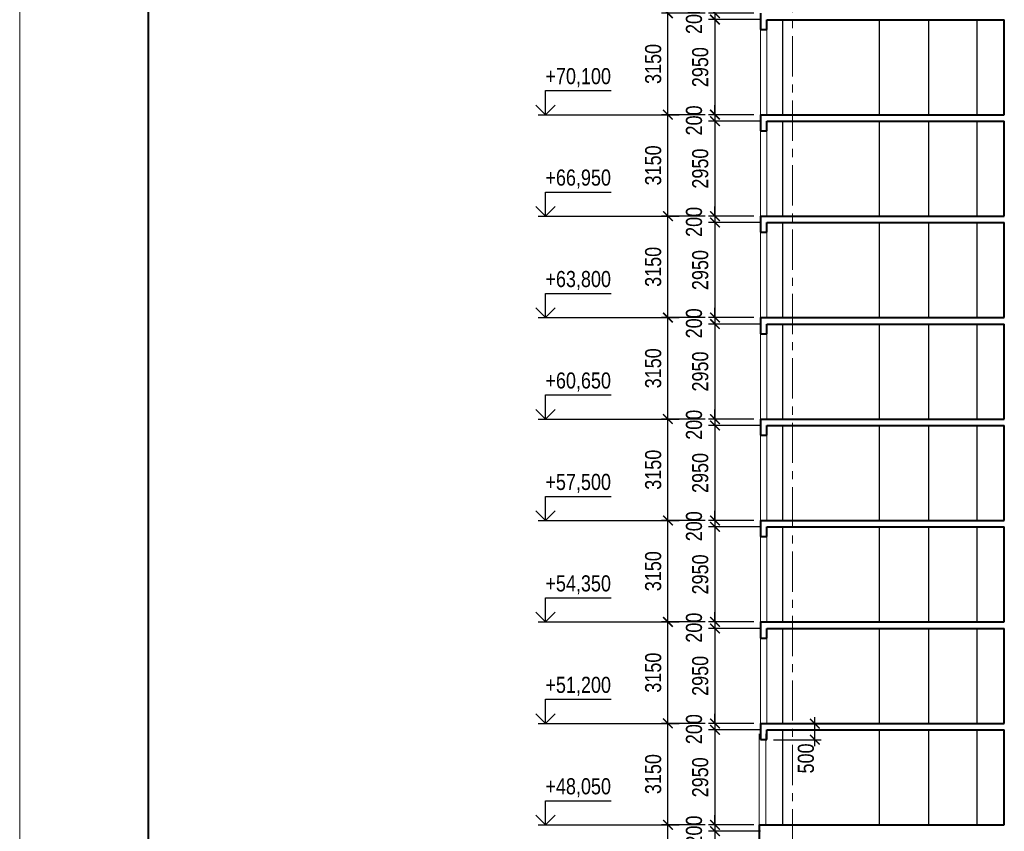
# Model space of a CAD drawing. Header units: millimetres. Extents: x 12039 to 98410, y -32246 to 145954.
# Tile 12 of 17: x 12039 to 42616, y 55204 to 80404. Entities that reach past the tile are written whole.
import ezdxf

# ---------------------------------------------------------------- set-up
doc = ezdxf.new("R2010")
doc.units = ezdxf.units.MM
doc.linetypes.add('CENTER', pattern=[2, 1.25, -0.25, 0.25, -0.25])
for name, color, linetype, lineweight in [('СК-040-С(тены)', 12, 'Continuous', 40), ('СК-050-П(литы перекрытия)', 5, 'Continuous', 40), ('СК-100-О(си)', 7, 'CENTER', 15), ('СК-110-О-РАЗМЕРЫ', 7, 'Continuous', 15), ('СК-200-Р(амка)', 7, 'Continuous', 40), ('СК-210-Р-РАМКА ЛИНИИ ТОНКИЕ', 7, 'Continuous', 15), ('СК-400-Т(екст)', 7, 'Continuous', 20)]:
    doc.layers.add(name, color=color, linetype=linetype, lineweight=lineweight)
doc.layers.add('текст', color=7, linetype='Continuous')
doc.styles.add('RUSS', font='arial.ttf', dxfattribs={"width": 0.8})
doc.styles.get("Standard").update_dxf_attribs({"font": 'arial.ttf'})
doc.dimstyles.new('100-200', dxfattribs={"dimscale": 0, "dimtxt": 500, "dimasz": 300, "dimexe": 200, "dimexo": 200, "dimgap": 200, "dimtad": 1, "dimdec": 0, "dimzin": 0, "dimdsep": 46, "dimtxsty": 'Standard', "dimblk": 'ARCHTICK', "dimcen": 0.096, "dimdle": 200, "dimclrd": 7, "dimclre": 7, "dimclrt": 256, "dimadec": 0, "dimazin": 0, "dimtfac": 1, "dimtdec": 0, "dimtmove": 2, "dimatfit": 3, "dimldrblk": 'OBLIQUE', "dimfxl": 1, "dimtolj": 1, "dimtzin": 0, "dimarcsym": 0})

# ---------------------------------------------------------------- blocks, each defined once
blk = doc.blocks.new('_ArchTick')
at = {"color": 0, "linetype": 'ByBlock', "const_width": 0.15}
blk.add_lwpolyline([(-0.5, -0.5), (0.5, 0.5)], dxfattribs=at)
blk = doc.blocks.new('*D67')
at = {"layer": 'Defpoints', "color": 0, "transparency": 16777216}
for p in [(32169, 80605), (33531, 80605), (33531, 77455)]:
    blk.add_point(p, dxfattribs=at)
at = {"layer": 'СК-110-О-РАЗМЕРЫ', "color": 7, "lineweight": -2, "transparency": 16777216}
for p, q in [((32169, 77255), (32169, 80805)), ((33331, 80605), (31969, 80605)), ((33331, 77455), (31969, 77455))]:
    blk.add_line(p, q, dxfattribs=at)
at = {"layer": 'СК-110-О-РАЗМЕРЫ', "color": 7, "lineweight": -2, "transparency": 16777216, "xscale": 300, "yscale": 300, "zscale": 300}
for p, rotation in [((32169, 80605), 90), ((32169, 77455), 270)]:
    blk.add_blockref('_ArchTick', p, dxfattribs=dict(at, rotation=rotation))
at = {"layer": 'СК-110-О-РАЗМЕРЫ', "transparency": 16777216, "insert": (31713, 79030), "char_height": 500, "attachment_point": 5, "rotation": 90, "style": 'RUSS'}
blk.add_mtext('\\A1;3150', dxfattribs=at)
blk = doc.blocks.new('_Oblique')
at = {"color": 0, "linetype": 'ByBlock', "lineweight": -2}
blk.add_line((-0.5, -0.5), (0.5, 0.5), dxfattribs=at)
blk = doc.blocks.new('*D68')
at = {"layer": 'Defpoints', "color": 0, "transparency": 16777216}
for p in [(35041, 80605), (33631, 80405), (35245, 80405)]:
    blk.add_point(p, dxfattribs=at)
at = {"layer": 'СК-110-О-РАЗМЕРЫ', "color": 7, "lineweight": -2, "transparency": 16777216}
for p, q in [((33631, 80605), (33631, 80905)), ((34841, 80605), (33431, 80605)), ((33631, 80605), (33631, 80405)), ((35045, 80405), (33431, 80405)), ((33631, 80405), (33631, 80105))]:
    blk.add_line(p, q, dxfattribs=at)
at = {"layer": 'СК-110-О-РАЗМЕРЫ', "color": 7, "lineweight": -2, "transparency": 16777216, "xscale": 300, "yscale": 300, "zscale": 300}
for p, rotation in [((33631, 80605), 270), ((33631, 80405), 90)]:
    blk.add_blockref('_ArchTick', p, dxfattribs=dict(at, rotation=rotation))
at = {"layer": 'СК-110-О-РАЗМЕРЫ', "transparency": 16777216, "insert": (32981, 80426), "char_height": 500, "attachment_point": 5, "rotation": 90, "style": 'RUSS'}
blk.add_mtext('\\A1;200', dxfattribs=at)
blk = doc.blocks.new('*D69')
at = {"layer": 'Defpoints', "color": 0, "transparency": 16777216}
for p in [(34817, 80405), (33631, 77455), (34539, 77455)]:
    blk.add_point(p, dxfattribs=at)
at = {"layer": 'СК-110-О-РАЗМЕРЫ', "color": 7, "lineweight": -2, "transparency": 16777216}
for p, q in [((33631, 80605), (33631, 77255)), ((34617, 80405), (33431, 80405)), ((34339, 77455), (33431, 77455))]:
    blk.add_line(p, q, dxfattribs=at)
at = {"layer": 'СК-110-О-РАЗМЕРЫ', "color": 7, "lineweight": -2, "transparency": 16777216, "xscale": 300, "yscale": 300, "zscale": 300}
for p, rotation in [((33631, 80405), 90), ((33631, 77455), 270)]:
    blk.add_blockref('_ArchTick', p, dxfattribs=dict(at, rotation=rotation))
at = {"layer": 'СК-110-О-РАЗМЕРЫ', "transparency": 16777216, "insert": (33175, 78930), "char_height": 500, "attachment_point": 5, "rotation": 90, "style": 'RUSS'}
blk.add_mtext('\\A1;2950', dxfattribs=at)
blk = doc.blocks.new('*D70')
at = {"layer": 'Defpoints', "color": 0, "transparency": 16777216}
for p in [(32169, 77455), (33531, 77455), (33531, 74305)]:
    blk.add_point(p, dxfattribs=at)
at = {"layer": 'СК-110-О-РАЗМЕРЫ', "color": 7, "lineweight": -2, "transparency": 16777216}
for p, q in [((33331, 77455), (31969, 77455)), ((32169, 74105), (32169, 77655)), ((33331, 74305), (31969, 74305))]:
    blk.add_line(p, q, dxfattribs=at)
at = {"layer": 'СК-110-О-РАЗМЕРЫ', "color": 7, "lineweight": -2, "transparency": 16777216, "xscale": 300, "yscale": 300, "zscale": 300}
for p, rotation in [((32169, 77455), 90), ((32169, 74305), 270)]:
    blk.add_blockref('_ArchTick', p, dxfattribs=dict(at, rotation=rotation))
at = {"layer": 'СК-110-О-РАЗМЕРЫ', "transparency": 16777216, "insert": (31713, 75880), "char_height": 500, "attachment_point": 5, "rotation": 90, "style": 'RUSS'}
blk.add_mtext('\\A1;3150', dxfattribs=at)
blk = doc.blocks.new('*D71')
at = {"layer": 'Defpoints', "color": 0, "transparency": 16777216}
for p in [(35041, 77455), (33631, 77255), (35245, 77255)]:
    blk.add_point(p, dxfattribs=at)
at = {"layer": 'СК-110-О-РАЗМЕРЫ', "color": 7, "lineweight": -2, "transparency": 16777216}
for p, q in [((33631, 77455), (33631, 77755)), ((34841, 77455), (33431, 77455)), ((33631, 77455), (33631, 77255)), ((35045, 77255), (33431, 77255)), ((33631, 77255), (33631, 76955))]:
    blk.add_line(p, q, dxfattribs=at)
at = {"layer": 'СК-110-О-РАЗМЕРЫ', "color": 7, "lineweight": -2, "transparency": 16777216, "xscale": 300, "yscale": 300, "zscale": 300}
for p, rotation in [((33631, 77455), 270), ((33631, 77255), 90)]:
    blk.add_blockref('_ArchTick', p, dxfattribs=dict(at, rotation=rotation))
at = {"layer": 'СК-110-О-РАЗМЕРЫ', "transparency": 16777216, "insert": (32981, 77276), "char_height": 500, "attachment_point": 5, "rotation": 90, "style": 'RUSS'}
blk.add_mtext('\\A1;200', dxfattribs=at)
blk = doc.blocks.new('*D72')
at = {"layer": 'Defpoints', "color": 0, "transparency": 16777216}
for p in [(34817, 77255), (33631, 74305), (34539, 74305)]:
    blk.add_point(p, dxfattribs=at)
at = {"layer": 'СК-110-О-РАЗМЕРЫ', "color": 7, "lineweight": -2, "transparency": 16777216}
for p, q in [((33631, 77455), (33631, 74105)), ((34617, 77255), (33431, 77255)), ((34339, 74305), (33431, 74305))]:
    blk.add_line(p, q, dxfattribs=at)
at = {"layer": 'СК-110-О-РАЗМЕРЫ', "color": 7, "lineweight": -2, "transparency": 16777216, "xscale": 300, "yscale": 300, "zscale": 300}
for p, rotation in [((33631, 77255), 90), ((33631, 74305), 270)]:
    blk.add_blockref('_ArchTick', p, dxfattribs=dict(at, rotation=rotation))
at = {"layer": 'СК-110-О-РАЗМЕРЫ', "transparency": 16777216, "insert": (33175, 75780), "char_height": 500, "attachment_point": 5, "rotation": 90, "style": 'RUSS'}
blk.add_mtext('\\A1;2950', dxfattribs=at)
blk = doc.blocks.new('*D73')
at = {"layer": 'Defpoints', "color": 0, "transparency": 16777216}
for p in [(32169, 74305), (33531, 74305), (33531, 71155)]:
    blk.add_point(p, dxfattribs=at)
at = {"layer": 'СК-110-О-РАЗМЕРЫ', "color": 7, "lineweight": -2, "transparency": 16777216}
for p, q in [((33331, 74305), (31969, 74305)), ((32169, 70955), (32169, 74505)), ((33331, 71155), (31969, 71155))]:
    blk.add_line(p, q, dxfattribs=at)
at = {"layer": 'СК-110-О-РАЗМЕРЫ', "color": 7, "lineweight": -2, "transparency": 16777216, "xscale": 300, "yscale": 300, "zscale": 300}
for p, rotation in [((32169, 74305), 90), ((32169, 71155), 270)]:
    blk.add_blockref('_ArchTick', p, dxfattribs=dict(at, rotation=rotation))
at = {"layer": 'СК-110-О-РАЗМЕРЫ', "transparency": 16777216, "insert": (31713, 72730), "char_height": 500, "attachment_point": 5, "rotation": 90, "style": 'RUSS'}
blk.add_mtext('\\A1;3150', dxfattribs=at)
blk = doc.blocks.new('*D74')
at = {"layer": 'Defpoints', "color": 0, "transparency": 16777216}
for p in [(35041, 74305), (33631, 74105), (35245, 74105)]:
    blk.add_point(p, dxfattribs=at)
at = {"layer": 'СК-110-О-РАЗМЕРЫ', "color": 7, "lineweight": -2, "transparency": 16777216}
for p, q in [((34841, 74305), (33431, 74305)), ((33631, 74305), (33631, 74605)), ((33631, 74305), (33631, 74105)), ((35045, 74105), (33431, 74105)), ((33631, 74105), (33631, 73805))]:
    blk.add_line(p, q, dxfattribs=at)
at = {"layer": 'СК-110-О-РАЗМЕРЫ', "color": 7, "lineweight": -2, "transparency": 16777216, "xscale": 300, "yscale": 300, "zscale": 300}
for p, rotation in [((33631, 74305), 270), ((33631, 74105), 90)]:
    blk.add_blockref('_ArchTick', p, dxfattribs=dict(at, rotation=rotation))
at = {"layer": 'СК-110-О-РАЗМЕРЫ', "transparency": 16777216, "insert": (32981, 74126), "char_height": 500, "attachment_point": 5, "rotation": 90, "style": 'RUSS'}
blk.add_mtext('\\A1;200', dxfattribs=at)
blk = doc.blocks.new('*D75')
at = {"layer": 'Defpoints', "color": 0, "transparency": 16777216}
for p in [(34817, 74105), (33631, 71155), (34539, 71155)]:
    blk.add_point(p, dxfattribs=at)
at = {"layer": 'СК-110-О-РАЗМЕРЫ', "color": 7, "lineweight": -2, "transparency": 16777216}
for p, q in [((33631, 74305), (33631, 70955)), ((34617, 74105), (33431, 74105)), ((34339, 71155), (33431, 71155))]:
    blk.add_line(p, q, dxfattribs=at)
at = {"layer": 'СК-110-О-РАЗМЕРЫ', "color": 7, "lineweight": -2, "transparency": 16777216, "xscale": 300, "yscale": 300, "zscale": 300}
for p, rotation in [((33631, 74105), 90), ((33631, 71155), 270)]:
    blk.add_blockref('_ArchTick', p, dxfattribs=dict(at, rotation=rotation))
at = {"layer": 'СК-110-О-РАЗМЕРЫ', "transparency": 16777216, "insert": (33175, 72630), "char_height": 500, "attachment_point": 5, "rotation": 90, "style": 'RUSS'}
blk.add_mtext('\\A1;2950', dxfattribs=at)
blk = doc.blocks.new('*D76')
at = {"layer": 'Defpoints', "color": 0, "transparency": 16777216}
for p in [(32169, 71155), (33531, 71155), (33531, 68005)]:
    blk.add_point(p, dxfattribs=at)
at = {"layer": 'СК-110-О-РАЗМЕРЫ', "color": 7, "lineweight": -2, "transparency": 16777216}
for p, q in [((32169, 67805), (32169, 71355)), ((33331, 71155), (31969, 71155)), ((33331, 68005), (31969, 68005))]:
    blk.add_line(p, q, dxfattribs=at)
at = {"layer": 'СК-110-О-РАЗМЕРЫ', "color": 7, "lineweight": -2, "transparency": 16777216, "xscale": 300, "yscale": 300, "zscale": 300}
for p, rotation in [((32169, 71155), 90), ((32169, 68005), 270)]:
    blk.add_blockref('_ArchTick', p, dxfattribs=dict(at, rotation=rotation))
at = {"layer": 'СК-110-О-РАЗМЕРЫ', "transparency": 16777216, "insert": (31713, 69580), "char_height": 500, "attachment_point": 5, "rotation": 90, "style": 'RUSS'}
blk.add_mtext('\\A1;3150', dxfattribs=at)
blk = doc.blocks.new('*D77')
at = {"layer": 'Defpoints', "color": 0, "transparency": 16777216}
for p in [(33631, 70955), (35041, 71155), (35245, 70955)]:
    blk.add_point(p, dxfattribs=at)
at = {"layer": 'СК-110-О-РАЗМЕРЫ', "color": 7, "lineweight": -2, "transparency": 16777216}
for p, q in [((33631, 71155), (33631, 71455)), ((34841, 71155), (33431, 71155)), ((35045, 70955), (33431, 70955)), ((33631, 71155), (33631, 70955)), ((33631, 70955), (33631, 70655))]:
    blk.add_line(p, q, dxfattribs=at)
at = {"layer": 'СК-110-О-РАЗМЕРЫ', "color": 7, "lineweight": -2, "transparency": 16777216, "xscale": 300, "yscale": 300, "zscale": 300}
for p, rotation in [((33631, 71155), 270), ((33631, 70955), 90)]:
    blk.add_blockref('_ArchTick', p, dxfattribs=dict(at, rotation=rotation))
at = {"layer": 'СК-110-О-РАЗМЕРЫ', "transparency": 16777216, "insert": (32981, 70976), "char_height": 500, "attachment_point": 5, "rotation": 90, "style": 'RUSS'}
blk.add_mtext('\\A1;200', dxfattribs=at)
blk = doc.blocks.new('*D78')
at = {"layer": 'Defpoints', "color": 0, "transparency": 16777216}
for p in [(34817, 70955), (33631, 68005), (34539, 68005)]:
    blk.add_point(p, dxfattribs=at)
at = {"layer": 'СК-110-О-РАЗМЕРЫ', "color": 7, "lineweight": -2, "transparency": 16777216}
for p, q in [((34617, 70955), (33431, 70955)), ((33631, 71155), (33631, 67805)), ((34339, 68005), (33431, 68005))]:
    blk.add_line(p, q, dxfattribs=at)
at = {"layer": 'СК-110-О-РАЗМЕРЫ', "color": 7, "lineweight": -2, "transparency": 16777216, "xscale": 300, "yscale": 300, "zscale": 300}
for p, rotation in [((33631, 70955), 90), ((33631, 68005), 270)]:
    blk.add_blockref('_ArchTick', p, dxfattribs=dict(at, rotation=rotation))
at = {"layer": 'СК-110-О-РАЗМЕРЫ', "transparency": 16777216, "insert": (33175, 69480), "char_height": 500, "attachment_point": 5, "rotation": 90, "style": 'RUSS'}
blk.add_mtext('\\A1;2950', dxfattribs=at)
blk = doc.blocks.new('*D79')
at = {"layer": 'Defpoints', "color": 0, "transparency": 16777216}
for p in [(32169, 68005), (33531, 68005), (33531, 64855)]:
    blk.add_point(p, dxfattribs=at)
at = {"layer": 'СК-110-О-РАЗМЕРЫ', "color": 7, "lineweight": -2, "transparency": 16777216}
for p, q in [((32169, 64655), (32169, 68205)), ((33331, 68005), (31969, 68005)), ((33331, 64855), (31969, 64855))]:
    blk.add_line(p, q, dxfattribs=at)
at = {"layer": 'СК-110-О-РАЗМЕРЫ', "color": 7, "lineweight": -2, "transparency": 16777216, "xscale": 300, "yscale": 300, "zscale": 300}
for p, rotation in [((32169, 68005), 90), ((32169, 64855), 270)]:
    blk.add_blockref('_ArchTick', p, dxfattribs=dict(at, rotation=rotation))
at = {"layer": 'СК-110-О-РАЗМЕРЫ', "transparency": 16777216, "insert": (31713, 66430), "char_height": 500, "attachment_point": 5, "rotation": 90, "style": 'RUSS'}
blk.add_mtext('\\A1;3150', dxfattribs=at)
blk = doc.blocks.new('*D80')
at = {"layer": 'Defpoints', "color": 0, "transparency": 16777216}
for p in [(35041, 68005), (33631, 67805), (35245, 67805)]:
    blk.add_point(p, dxfattribs=at)
at = {"layer": 'СК-110-О-РАЗМЕРЫ', "color": 7, "lineweight": -2, "transparency": 16777216}
for p, q in [((33631, 68005), (33631, 68305)), ((34841, 68005), (33431, 68005)), ((33631, 68005), (33631, 67805)), ((35045, 67805), (33431, 67805)), ((33631, 67805), (33631, 67505))]:
    blk.add_line(p, q, dxfattribs=at)
at = {"layer": 'СК-110-О-РАЗМЕРЫ', "color": 7, "lineweight": -2, "transparency": 16777216, "xscale": 300, "yscale": 300, "zscale": 300}
for p, rotation in [((33631, 68005), 270), ((33631, 67805), 90)]:
    blk.add_blockref('_ArchTick', p, dxfattribs=dict(at, rotation=rotation))
at = {"layer": 'СК-110-О-РАЗМЕРЫ', "transparency": 16777216, "insert": (32981, 67826), "char_height": 500, "attachment_point": 5, "rotation": 90, "style": 'RUSS'}
blk.add_mtext('\\A1;200', dxfattribs=at)
blk = doc.blocks.new('*D81')
at = {"layer": 'Defpoints', "color": 0, "transparency": 16777216}
for p in [(34817, 67805), (33631, 64855), (34539, 64855)]:
    blk.add_point(p, dxfattribs=at)
at = {"layer": 'СК-110-О-РАЗМЕРЫ', "color": 7, "lineweight": -2, "transparency": 16777216}
for p, q in [((33631, 68005), (33631, 64655)), ((34617, 67805), (33431, 67805)), ((34339, 64855), (33431, 64855))]:
    blk.add_line(p, q, dxfattribs=at)
at = {"layer": 'СК-110-О-РАЗМЕРЫ', "color": 7, "lineweight": -2, "transparency": 16777216, "xscale": 300, "yscale": 300, "zscale": 300}
for p, rotation in [((33631, 67805), 90), ((33631, 64855), 270)]:
    blk.add_blockref('_ArchTick', p, dxfattribs=dict(at, rotation=rotation))
at = {"layer": 'СК-110-О-РАЗМЕРЫ', "transparency": 16777216, "insert": (33175, 66330), "char_height": 500, "attachment_point": 5, "rotation": 90, "style": 'RUSS'}
blk.add_mtext('\\A1;2950', dxfattribs=at)
blk = doc.blocks.new('*D82')
at = {"layer": 'Defpoints', "color": 0, "transparency": 16777216}
for p in [(32169, 64855), (33531, 64855), (33531, 61705)]:
    blk.add_point(p, dxfattribs=at)
at = {"layer": 'СК-110-О-РАЗМЕРЫ', "color": 7, "lineweight": -2, "transparency": 16777216}
for p, q in [((33331, 64855), (31969, 64855)), ((32169, 61505), (32169, 65055)), ((33331, 61705), (31969, 61705))]:
    blk.add_line(p, q, dxfattribs=at)
at = {"layer": 'СК-110-О-РАЗМЕРЫ', "color": 7, "lineweight": -2, "transparency": 16777216, "xscale": 300, "yscale": 300, "zscale": 300}
for p, rotation in [((32169, 64855), 90), ((32169, 61705), 270)]:
    blk.add_blockref('_ArchTick', p, dxfattribs=dict(at, rotation=rotation))
at = {"layer": 'СК-110-О-РАЗМЕРЫ', "transparency": 16777216, "insert": (31713, 63280), "char_height": 500, "attachment_point": 5, "rotation": 90, "style": 'RUSS'}
blk.add_mtext('\\A1;3150', dxfattribs=at)
blk = doc.blocks.new('*D83')
at = {"layer": 'Defpoints', "color": 0, "transparency": 16777216}
for p in [(35041, 64855), (33631, 64655), (35245, 64655)]:
    blk.add_point(p, dxfattribs=at)
at = {"layer": 'СК-110-О-РАЗМЕРЫ', "color": 7, "lineweight": -2, "transparency": 16777216}
for p, q in [((33631, 64855), (33631, 65155)), ((34841, 64855), (33431, 64855)), ((33631, 64855), (33631, 64655)), ((35045, 64655), (33431, 64655)), ((33631, 64655), (33631, 64355))]:
    blk.add_line(p, q, dxfattribs=at)
at = {"layer": 'СК-110-О-РАЗМЕРЫ', "color": 7, "lineweight": -2, "transparency": 16777216, "xscale": 300, "yscale": 300, "zscale": 300}
for p, rotation in [((33631, 64855), 270), ((33631, 64655), 90)]:
    blk.add_blockref('_ArchTick', p, dxfattribs=dict(at, rotation=rotation))
at = {"layer": 'СК-110-О-РАЗМЕРЫ', "transparency": 16777216, "insert": (32981, 64676), "char_height": 500, "attachment_point": 5, "rotation": 90, "style": 'RUSS'}
blk.add_mtext('\\A1;200', dxfattribs=at)
blk = doc.blocks.new('*D84')
at = {"layer": 'Defpoints', "color": 0, "transparency": 16777216}
for p in [(34817, 64655), (33631, 61705), (34539, 61705)]:
    blk.add_point(p, dxfattribs=at)
at = {"layer": 'СК-110-О-РАЗМЕРЫ', "color": 7, "lineweight": -2, "transparency": 16777216}
for p, q in [((33631, 64855), (33631, 61505)), ((34617, 64655), (33431, 64655)), ((34339, 61705), (33431, 61705))]:
    blk.add_line(p, q, dxfattribs=at)
at = {"layer": 'СК-110-О-РАЗМЕРЫ', "color": 7, "lineweight": -2, "transparency": 16777216, "xscale": 300, "yscale": 300, "zscale": 300}
for p, rotation in [((33631, 64655), 90), ((33631, 61705), 270)]:
    blk.add_blockref('_ArchTick', p, dxfattribs=dict(at, rotation=rotation))
at = {"layer": 'СК-110-О-РАЗМЕРЫ', "transparency": 16777216, "insert": (33175, 63180), "char_height": 500, "attachment_point": 5, "rotation": 90, "style": 'RUSS'}
blk.add_mtext('\\A1;2950', dxfattribs=at)
blk = doc.blocks.new('*D85')
at = {"layer": 'Defpoints', "color": 0, "transparency": 16777216}
for p in [(32169, 61705), (33531, 61705), (33531, 58555)]:
    blk.add_point(p, dxfattribs=at)
at = {"layer": 'СК-110-О-РАЗМЕРЫ', "color": 7, "lineweight": -2, "transparency": 16777216}
for p, q in [((32169, 58355), (32169, 61905)), ((33331, 61705), (31969, 61705)), ((33331, 58555), (31969, 58555))]:
    blk.add_line(p, q, dxfattribs=at)
at = {"layer": 'СК-110-О-РАЗМЕРЫ', "color": 7, "lineweight": -2, "transparency": 16777216, "xscale": 300, "yscale": 300, "zscale": 300}
for p, rotation in [((32169, 61705), 90), ((32169, 58555), 270)]:
    blk.add_blockref('_ArchTick', p, dxfattribs=dict(at, rotation=rotation))
at = {"layer": 'СК-110-О-РАЗМЕРЫ', "transparency": 16777216, "insert": (31713, 60130), "char_height": 500, "attachment_point": 5, "rotation": 90, "style": 'RUSS'}
blk.add_mtext('\\A1;3150', dxfattribs=at)
blk = doc.blocks.new('*D86')
at = {"layer": 'Defpoints', "color": 0, "transparency": 16777216}
for p in [(33631, 61505), (35041, 61705), (35245, 61505)]:
    blk.add_point(p, dxfattribs=at)
at = {"layer": 'СК-110-О-РАЗМЕРЫ', "color": 7, "lineweight": -2, "transparency": 16777216}
for p, q in [((33631, 61705), (33631, 62005)), ((34841, 61705), (33431, 61705)), ((35045, 61505), (33431, 61505)), ((33631, 61705), (33631, 61505)), ((33631, 61505), (33631, 61205))]:
    blk.add_line(p, q, dxfattribs=at)
at = {"layer": 'СК-110-О-РАЗМЕРЫ', "color": 7, "lineweight": -2, "transparency": 16777216, "xscale": 300, "yscale": 300, "zscale": 300}
for p, rotation in [((33631, 61705), 270), ((33631, 61505), 90)]:
    blk.add_blockref('_ArchTick', p, dxfattribs=dict(at, rotation=rotation))
at = {"layer": 'СК-110-О-РАЗМЕРЫ', "transparency": 16777216, "insert": (32981, 61526), "char_height": 500, "attachment_point": 5, "rotation": 90, "style": 'RUSS'}
blk.add_mtext('\\A1;200', dxfattribs=at)
blk = doc.blocks.new('*D87')
at = {"layer": 'Defpoints', "color": 0, "transparency": 16777216}
for p in [(34817, 61505), (33631, 58555), (34539, 58555)]:
    blk.add_point(p, dxfattribs=at)
at = {"layer": 'СК-110-О-РАЗМЕРЫ', "color": 7, "lineweight": -2, "transparency": 16777216}
for p, q in [((34617, 61505), (33431, 61505)), ((33631, 61705), (33631, 58355)), ((34339, 58555), (33431, 58555))]:
    blk.add_line(p, q, dxfattribs=at)
at = {"layer": 'СК-110-О-РАЗМЕРЫ', "color": 7, "lineweight": -2, "transparency": 16777216, "xscale": 300, "yscale": 300, "zscale": 300}
for p, rotation in [((33631, 61505), 90), ((33631, 58555), 270)]:
    blk.add_blockref('_ArchTick', p, dxfattribs=dict(at, rotation=rotation))
at = {"layer": 'СК-110-О-РАЗМЕРЫ', "transparency": 16777216, "insert": (33175, 60030), "char_height": 500, "attachment_point": 5, "rotation": 90, "style": 'RUSS'}
blk.add_mtext('\\A1;2950', dxfattribs=at)
blk = doc.blocks.new('*D88')
at = {"layer": 'Defpoints', "color": 0, "transparency": 16777216}
for p in [(32169, 58555), (33531, 58555), (33531, 55405)]:
    blk.add_point(p, dxfattribs=at)
at = {"layer": 'СК-110-О-РАЗМЕРЫ', "color": 7, "lineweight": -2, "transparency": 16777216}
for p, q in [((32169, 55205), (32169, 58755)), ((33331, 58555), (31969, 58555)), ((33331, 55405), (31969, 55405))]:
    blk.add_line(p, q, dxfattribs=at)
at = {"layer": 'СК-110-О-РАЗМЕРЫ', "color": 7, "lineweight": -2, "transparency": 16777216, "xscale": 300, "yscale": 300, "zscale": 300}
for p, rotation in [((32169, 58555), 90), ((32169, 55405), 270)]:
    blk.add_blockref('_ArchTick', p, dxfattribs=dict(at, rotation=rotation))
at = {"layer": 'СК-110-О-РАЗМЕРЫ', "transparency": 16777216, "insert": (31713, 56980), "char_height": 500, "attachment_point": 5, "rotation": 90, "style": 'RUSS'}
blk.add_mtext('\\A1;3150', dxfattribs=at)
blk = doc.blocks.new('*D89')
at = {"layer": 'Defpoints', "color": 0, "transparency": 16777216}
for p in [(35041, 58555), (33631, 58355), (35245, 58355)]:
    blk.add_point(p, dxfattribs=at)
at = {"layer": 'СК-110-О-РАЗМЕРЫ', "color": 7, "lineweight": -2, "transparency": 16777216}
for p, q in [((33631, 58555), (33631, 58855)), ((34841, 58555), (33431, 58555)), ((33631, 58555), (33631, 58355)), ((35045, 58355), (33431, 58355)), ((33631, 58355), (33631, 58055))]:
    blk.add_line(p, q, dxfattribs=at)
at = {"layer": 'СК-110-О-РАЗМЕРЫ', "color": 7, "lineweight": -2, "transparency": 16777216, "xscale": 300, "yscale": 300, "zscale": 300}
for p, rotation in [((33631, 58555), 270), ((33631, 58355), 90)]:
    blk.add_blockref('_ArchTick', p, dxfattribs=dict(at, rotation=rotation))
at = {"layer": 'СК-110-О-РАЗМЕРЫ', "transparency": 16777216, "insert": (32981, 58376), "char_height": 500, "attachment_point": 5, "rotation": 90, "style": 'RUSS'}
blk.add_mtext('\\A1;200', dxfattribs=at)
blk = doc.blocks.new('*D90')
at = {"layer": 'Defpoints', "color": 0, "transparency": 16777216}
for p in [(34817, 58355), (33631, 55405), (34539, 55405)]:
    blk.add_point(p, dxfattribs=at)
at = {"layer": 'СК-110-О-РАЗМЕРЫ', "color": 7, "lineweight": -2, "transparency": 16777216}
for p, q in [((33631, 58555), (33631, 55205)), ((34617, 58355), (33431, 58355)), ((34339, 55405), (33431, 55405))]:
    blk.add_line(p, q, dxfattribs=at)
at = {"layer": 'СК-110-О-РАЗМЕРЫ', "color": 7, "lineweight": -2, "transparency": 16777216, "xscale": 300, "yscale": 300, "zscale": 300}
for p, rotation in [((33631, 58355), 90), ((33631, 55405), 270)]:
    blk.add_blockref('_ArchTick', p, dxfattribs=dict(at, rotation=rotation))
at = {"layer": 'СК-110-О-РАЗМЕРЫ', "transparency": 16777216, "insert": (33175, 56880), "char_height": 500, "attachment_point": 5, "rotation": 90, "style": 'RUSS'}
blk.add_mtext('\\A1;2950', dxfattribs=at)
blk = doc.blocks.new('*D91')
at = {"layer": 'Defpoints', "color": 0, "transparency": 16777216}
for p in [(32169, 55405), (33531, 55405), (33531, 52255)]:
    blk.add_point(p, dxfattribs=at)
at = {"layer": 'СК-110-О-РАЗМЕРЫ', "color": 7, "lineweight": -2, "transparency": 16777216}
for p, q in [((33331, 55405), (31969, 55405)), ((32169, 52055), (32169, 55605)), ((33331, 52255), (31969, 52255))]:
    blk.add_line(p, q, dxfattribs=at)
at = {"layer": 'СК-110-О-РАЗМЕРЫ', "color": 7, "lineweight": -2, "transparency": 16777216, "xscale": 300, "yscale": 300, "zscale": 300}
for p, rotation in [((32169, 55405), 90), ((32169, 52255), 270)]:
    blk.add_blockref('_ArchTick', p, dxfattribs=dict(at, rotation=rotation))
at = {"layer": 'СК-110-О-РАЗМЕРЫ', "transparency": 16777216, "insert": (31713, 53830), "char_height": 500, "attachment_point": 5, "rotation": 90, "style": 'RUSS'}
blk.add_mtext('\\A1;3150', dxfattribs=at)
blk = doc.blocks.new('*D92')
at = {"layer": 'Defpoints', "color": 0, "transparency": 16777216}
for p in [(35041, 55405), (33631, 55205), (35245, 55205)]:
    blk.add_point(p, dxfattribs=at)
at = {"layer": 'СК-110-О-РАЗМЕРЫ', "color": 7, "lineweight": -2, "transparency": 16777216}
for p, q in [((33631, 55405), (33631, 55705)), ((34841, 55405), (33431, 55405)), ((33631, 55405), (33631, 55205)), ((35045, 55205), (33431, 55205)), ((33631, 55205), (33631, 54905))]:
    blk.add_line(p, q, dxfattribs=at)
at = {"layer": 'СК-110-О-РАЗМЕРЫ', "color": 7, "lineweight": -2, "transparency": 16777216, "xscale": 300, "yscale": 300, "zscale": 300}
for p, rotation in [((33631, 55405), 270), ((33631, 55205), 90)]:
    blk.add_blockref('_ArchTick', p, dxfattribs=dict(at, rotation=rotation))
at = {"layer": 'СК-110-О-РАЗМЕРЫ', "transparency": 16777216, "insert": (32981, 55226), "char_height": 500, "attachment_point": 5, "rotation": 90, "style": 'RUSS'}
blk.add_mtext('\\A1;200', dxfattribs=at)
blk = doc.blocks.new('*D93')
at = {"layer": 'Defpoints', "color": 0, "transparency": 16777216}
for p in [(34817, 55205), (33631, 52255), (34539, 52255)]:
    blk.add_point(p, dxfattribs=at)
at = {"layer": 'СК-110-О-РАЗМЕРЫ', "color": 7, "lineweight": -2, "transparency": 16777216}
for p, q in [((33631, 55405), (33631, 52055)), ((34617, 55205), (33431, 55205)), ((34339, 52255), (33431, 52255))]:
    blk.add_line(p, q, dxfattribs=at)
at = {"layer": 'СК-110-О-РАЗМЕРЫ', "color": 7, "lineweight": -2, "transparency": 16777216, "xscale": 300, "yscale": 300, "zscale": 300}
for p, rotation in [((33631, 55205), 90), ((33631, 52255), 270)]:
    blk.add_blockref('_ArchTick', p, dxfattribs=dict(at, rotation=rotation))
at = {"layer": 'СК-110-О-РАЗМЕРЫ', "transparency": 16777216, "insert": (33175, 53730), "char_height": 500, "attachment_point": 5, "rotation": 90, "style": 'RUSS'}
blk.add_mtext('\\A1;2950', dxfattribs=at)
blk = doc.blocks.new('*D166')
at = {"layer": 'Defpoints', "color": 0, "transparency": 16777216}
for p in [(35245, 58548), (36732, 58548), (35245, 58048)]:
    blk.add_point(p, dxfattribs=at)
at = {"layer": 'СК-110-О-РАЗМЕРЫ', "color": 7, "lineweight": -2, "transparency": 16777216}
for p, q in [((36732, 57848), (36732, 58748)), ((35445, 58548), (36932, 58548)), ((35445, 58048), (36932, 58048))]:
    blk.add_line(p, q, dxfattribs=at)
at = {"layer": 'СК-110-О-РАЗМЕРЫ', "color": 7, "lineweight": -2, "transparency": 16777216, "xscale": 300, "yscale": 300, "zscale": 300}
for p, rotation in [((36732, 58548), 90), ((36732, 58048), 270)]:
    blk.add_blockref('_ArchTick', p, dxfattribs=dict(at, rotation=rotation))
at = {"layer": 'СК-110-О-РАЗМЕРЫ', "transparency": 16777216, "insert": (36455, 57466), "char_height": 500, "attachment_point": 5, "rotation": 90, "style": 'RUSS'}
blk.add_mtext('\\A1;500', dxfattribs=at)

msp = doc.modelspace()

# ---------------------------------------------------------------- linework, layer by layer
at = {"layer": 'СК-040-С(тены)', "lineweight": 30}
for p, q in [((35740.5, 77453.3), (35740.5, 80403.3)), ((38740.5, 77453.3), (38740.5, 80403.3)), ((40260.5, 80403.3), (40260.5, 77453.3)), ((41760.5, 80403.3), (41760.5, 77453.3)), ((35740.5, 74303.3), (35740.5, 77253.3)), ((38740.5, 74303.3), (38740.5, 77253.3)), ((40260.5, 77253.3), (40260.5, 74303.3)), ((41760.5, 77253.3), (41760.5, 74303.3)), ((35740.5, 71153.3), (35740.5, 74103.3)), ((38740.5, 71153.3), (38740.5, 74103.3)), ((40258, 74103.3), (40258, 71153.3)), ((41758, 74103.3), (41758, 71153.3)), ((35740.5, 68003.3), (35740.5, 70953.3)), ((38740.5, 68003.3), (38740.5, 70953.3)), ((40258, 70953.3), (40258, 68003.3)), ((41758, 70953.3), (41758, 68003.3)), ((35740.5, 64853.3), (35740.5, 67803.3)), ((38740.5, 64853.3), (38740.5, 67803.3)), ((40258, 67803.3), (40258, 64853.3)), ((41758, 67803.3), (41758, 64853.3)), ((35740.5, 61703.3), (35740.5, 64653.3)), ((38740.5, 61703.3), (38740.5, 64653.3)), ((40258, 64653.3), (40258, 61703.3)), ((41758, 64653.3), (41758, 61703.3)), ((35740.5, 58553.3), (35740.5, 61503.3)), ((38740.5, 58553.3), (38740.5, 61503.3)), ((40260.5, 61503.3), (40260.5, 58553.3)), ((41760.5, 61503.3), (41760.5, 58553.3)), ((35740.5, 55403.3), (35740.5, 58353.3)), ((38740.5, 55403.3), (38740.5, 58353.3)), ((40260.5, 58353.3), (40260.5, 55403.3)), ((41760.5, 58353.3), (41760.5, 55403.3))]:
    msp.add_line(p, q, dxfattribs=at)
at = {"layer": 'СК-040-С(тены)'}
for p, q in [((42615.5, 77453.3), (42615.5, 80403.3)), ((42615.5, 74303.3), (42615.5, 77253.3)), ((42615.5, 71153.3), (42615.5, 74103.3)), ((42615.5, 68003.3), (42615.5, 70953.3)), ((42615.5, 64853.3), (42615.5, 67803.3)), ((42615.5, 61703.3), (42615.5, 64653.3)), ((42615.5, 58553.3), (42615.5, 61503.3)), ((42615.5, 55403.3), (42615.5, 58353.3))]:
    msp.add_line(p, q, dxfattribs=at)
at = {"layer": 'СК-050-П(литы перекрытия)', "color": 5}
for p, q in [((35041.1, 80603.3), (35041.1, 80103.3)), ((35244.9, 80103.3), (35244.9, 80403.3)), ((35244.9, 80403.3), (42615.5, 80403.3)), ((35041.1, 80103.3), (35244.9, 80103.3)), ((35041.1, 77453.3), (42615.5, 77453.3)), ((35041.1, 77453.3), (35041.1, 76953.3)), ((35244.9, 76953.3), (35244.9, 77253.3)), ((35244.9, 77253.3), (42615.5, 77253.3)), ((35041.1, 76953.3), (35244.9, 76953.3)), ((35041.1, 74303.3), (42615.5, 74303.3)), ((35041.1, 74303.3), (35041.1, 73803.3)), ((35244.9, 73803.3), (35244.9, 74103.3)), ((35244.9, 74103.3), (42615.5, 74103.3)), ((35041.1, 73803.3), (35244.9, 73803.3)), ((35041.1, 71153.3), (42615.5, 71153.3)), ((35041.1, 71153.3), (35041.1, 70653.3)), ((35244.9, 70653.3), (35244.9, 70953.3)), ((35244.9, 70953.3), (42615.5, 70953.3)), ((35041.1, 70653.3), (35244.9, 70653.3)), ((35041.1, 68003.3), (42615.5, 68003.3)), ((35041.1, 68003.3), (35041.1, 67503.3)), ((35244.9, 67503.3), (35244.9, 67803.3)), ((35244.9, 67803.3), (42615.5, 67803.3)), ((35041.1, 67503.3), (35244.9, 67503.3)), ((35041.1, 64853.3), (42615.5, 64853.3)), ((35041.1, 64853.3), (35041.1, 64353.3)), ((35244.9, 64353.3), (35244.9, 64653.3)), ((35244.9, 64653.3), (42615.5, 64653.3)), ((35041.1, 64353.3), (35244.9, 64353.3)), ((35041.1, 61703.3), (42615.5, 61703.3)), ((35041.1, 61703.3), (35041.1, 61203.3)), ((35244.9, 61203.3), (35244.9, 61503.3)), ((35244.9, 61503.3), (42615.5, 61503.3)), ((35041.1, 61203.3), (35244.9, 61203.3)), ((35041.1, 58553.3), (42615.5, 58553.3)), ((35041.1, 58553.3), (35041.1, 58053.3)), ((35244.9, 58053.3), (35244.9, 58353.3)), ((35244.9, 58353.3), (42615.5, 58353.3)), ((35041.1, 58053.3), (35244.9, 58053.3)), ((35002.4, 55403.3), (42615.5, 55403.3)), ((35002.4, 55403.3), (35002.4, 54903.3))]:
    msp.add_line(p, q, dxfattribs=at)
at = {"layer": 'СК-050-П(литы перекрытия)', "lineweight": 20}
for p, q in [((35041.1, 80283.3), (35041.1, 77453.3)), ((35244.9, 80283.3), (35244.9, 77453.3)), ((35041.1, 77133.3), (35041.1, 74303.3)), ((35244.9, 77133.3), (35244.9, 74303.3)), ((35041.1, 73983.3), (35041.1, 71153.3)), ((35244.9, 73983.3), (35244.9, 71153.3)), ((35041.1, 70833.3), (35041.1, 68003.3)), ((35244.9, 70833.3), (35244.9, 68003.3)), ((35041.1, 67683.3), (35041.1, 64853.3)), ((35244.9, 67683.3), (35244.9, 64853.3)), ((35041.1, 64533.3), (35041.1, 61703.3)), ((35244.9, 64533.3), (35244.9, 61703.3)), ((35041.1, 61383.3), (35041.1, 58553.3)), ((35244.9, 61383.3), (35244.9, 58553.3)), ((35002.4, 58233.3), (35002.4, 55403.3)), ((35206.3, 58233.3), (35206.3, 55403.3))]:
    msp.add_line(p, q, dxfattribs=at)
at = {"layer": 'СК-100-О(си)', "color": 2, "linetype": 'CENTER', "ltscale": 1000}
msp.add_line((36040.5, -7360.1), (36040.5, 124842.6), dxfattribs=at)
at = {"layer": 'СК-200-Р(амка)'}
msp.add_line((16039.3, -31246.1), (16039.3, 144953.9), dxfattribs=at)
at = {"layer": 'СК-210-Р-РАМКА ЛИНИИ ТОНКИЕ'}
msp.add_line((12039.3, -32246.1), (12039.3, 145953.9), dxfattribs=at)
at = {"layer": 'текст'}
for p, q in [((28365.4, 77453.3), (28365.4, 78203.3)), ((28365.4, 78203.3), (30409.4, 78203.3)), ((28065.4, 77753.3), (28365.4, 77453.3)), ((28365.4, 77453.3), (28665.4, 77753.3)), ((28140.4, 77453.3), (28590.4, 77453.3)), ((28590.4, 77453.2), (32520.1, 77453.2)), ((28365.4, 74303.3), (28365.4, 75053.3)), ((28365.4, 75053.3), (30409.4, 75053.3)), ((28065.4, 74603.3), (28365.4, 74303.3)), ((28140.4, 74303.3), (28590.4, 74303.3)), ((28365.4, 74303.3), (28665.4, 74603.3)), ((28590.4, 74303.2), (32520.1, 74303.2)), ((28365.4, 71153.3), (28365.4, 71903.3)), ((28365.4, 71903.3), (30409.4, 71903.3)), ((28065.4, 71453.3), (28365.4, 71153.3)), ((28365.4, 71153.3), (28665.4, 71453.3)), ((28140.4, 71153.3), (28590.4, 71153.3)), ((28590.4, 71153.2), (32520.1, 71153.2)), ((28365.4, 68003.3), (28365.4, 68753.3)), ((28365.4, 68753.3), (30409.4, 68753.3)), ((28065.4, 68303.3), (28365.4, 68003.3)), ((28365.4, 68003.3), (28665.4, 68303.3)), ((28140.4, 68003.3), (28590.4, 68003.3)), ((28590.4, 68003.2), (32520.1, 68003.2)), ((28365.4, 64853.3), (28365.4, 65603.3)), ((28365.4, 65603.3), (30409.4, 65603.3)), ((28065.4, 65153.3), (28365.4, 64853.3)), ((28365.4, 64853.3), (28665.4, 65153.3)), ((28140.4, 64853.3), (28590.4, 64853.3)), ((28590.4, 64853.2), (32520.1, 64853.2)), ((28365.4, 61703.3), (28365.4, 62453.3)), ((28365.4, 62453.3), (30409.4, 62453.3)), ((28065.4, 62003.3), (28365.4, 61703.3)), ((28365.4, 61703.3), (28665.4, 62003.3)), ((28140.4, 61703.3), (28590.4, 61703.3)), ((28590.4, 61703.2), (32520.1, 61703.2)), ((28365.4, 58553.3), (28365.4, 59303.3)), ((28365.4, 59303.3), (30409.4, 59303.3)), ((28065.4, 58853.3), (28365.4, 58553.3)), ((28365.4, 58553.3), (28665.4, 58853.3)), ((28140.4, 58553.3), (28590.4, 58553.3)), ((28590.4, 58553.2), (32520.1, 58553.2)), ((28365.4, 55403.3), (28365.4, 56153.3)), ((28365.4, 56153.3), (30409.4, 56153.3)), ((28065.4, 55703.3), (28365.4, 55403.3)), ((28365.4, 55403.3), (28665.4, 55703.3)), ((28140.4, 55403.3), (28590.4, 55403.3)), ((28590.4, 55403.2), (32520.1, 55403.2))]:
    msp.add_line(p, q, dxfattribs=at)

# ---------------------------------------------------------------- texts
at = {"layer": 'СК-400-Т(екст)', "color": 6, "style": 'RUSS', "width": 0.8}
for s, p in [('+70,100', (28365.4, 78401.9)), ('+66,950', (28365.4, 75251.9)), ('+63,800', (28365.4, 72101.9)), ('+60,650', (28365.4, 68951.9)), ('+57,500', (28365.4, 65801.9)), ('+54,350', (28365.4, 62651.9)), ('+51,200', (28365.4, 59501.9)), ('+48,050', (28365.4, 56351.9))]:
    msp.add_text(s, height=500, dxfattribs=at).set_placement(p)

# ---------------------------------------------------------------- dimensions: what is measured, and where the dimension line sits
at = {"layer": 'СК-110-О-РАЗМЕРЫ'}
for base, p1, p2, picture, middle in [((33630.7, 80404.5), (35041.1, 80604.5), (35244.9, 80404.5), '*D68', (32981.4, 80425.9)), ((33630.7, 77254.5), (35041.1, 77454.5), (35244.9, 77254.5), '*D71', (32981.4, 77275.9)), ((33630.7, 74104.5), (35041.1, 74304.5), (35244.9, 74104.5), '*D74', (32981.4, 74125.9)), ((33630.7, 70954.5), (35041.1, 71154.5), (35244.9, 70954.5), '*D77', (32981.4, 70975.9)), ((33630.7, 67804.5), (35041.1, 68004.5), (35244.9, 67804.5), '*D80', (32981.4, 67825.9)), ((33630.7, 64654.5), (35041.1, 64854.5), (35244.9, 64654.5), '*D83', (32981.4, 64675.9)), ((33630.7, 61504.5), (35041.1, 61704.5), (35244.9, 61504.5), '*D86', (32981.4, 61525.9)), ((33630.7, 58354.5), (35041.1, 58554.5), (35244.9, 58354.5), '*D89', (32981.4, 58375.9)), ((36732.3, 58548.3), (35244.9, 58048.3), (35244.9, 58548.3), '*D166', (36455, 57466.3)), ((33630.7, 55204.5), (35041.1, 55404.5), (35244.9, 55204.5), '*D92', (32981.4, 55225.9))]:
    dim = msp.add_linear_dim(base=base, p1=p1, p2=p2, angle=90, dimstyle='100-200', override={"dimscale": 1, "dimtxsty": 'RUSS'}, dxfattribs=at)
    dim.commit()
    dim.dimension.update_dxf_attribs({"geometry": picture, "text_midpoint": middle, "dimtype": 160})
for base, p1, p2, picture, middle in [((32168.7, 80604.5), (33531.4, 77454.5), (33531.4, 80604.5), '*D67', (31713.3, 79029.5)), ((33630.7, 77454.5), (34817, 80404.5), (34539.3, 77454.5), '*D69', (33175.4, 78929.5)), ((32168.7, 77454.5), (33531.4, 74304.5), (33531.4, 77454.5), '*D70', (31713.3, 75879.5)), ((33630.7, 74304.5), (34817, 77254.5), (34539.3, 74304.5), '*D72', (33175.4, 75779.5)), ((32168.7, 74304.5), (33531.4, 71154.5), (33531.4, 74304.5), '*D73', (31713.3, 72729.5)), ((33630.7, 71154.5), (34817, 74104.5), (34539.3, 71154.5), '*D75', (33175.4, 72629.5)), ((32168.7, 71154.5), (33531.4, 68004.5), (33531.4, 71154.5), '*D76', (31713.3, 69579.5)), ((33630.7, 68004.5), (34817, 70954.5), (34539.3, 68004.5), '*D78', (33175.4, 69479.5)), ((32168.7, 68004.5), (33531.4, 64854.5), (33531.4, 68004.5), '*D79', (31713.3, 66429.5)), ((33630.7, 64854.5), (34817, 67804.5), (34539.3, 64854.5), '*D81', (33175.4, 66329.5)), ((32168.7, 64854.5), (33531.4, 61704.5), (33531.4, 64854.5), '*D82', (31713.3, 63279.5)), ((33630.7, 61704.5), (34817, 64654.5), (34539.3, 61704.5), '*D84', (33175.4, 63179.5)), ((32168.7, 61704.5), (33531.4, 58554.5), (33531.4, 61704.5), '*D85', (31713.3, 60129.5)), ((33630.7, 58554.5), (34817, 61504.5), (34539.3, 58554.5), '*D87', (33175.4, 60029.5)), ((32168.7, 58554.5), (33531.4, 55404.5), (33531.4, 58554.5), '*D88', (31713.3, 56979.5)), ((33630.7, 55404.5), (34817, 58354.5), (34539.3, 55404.5), '*D90', (33175.4, 56879.5)), ((32168.7, 55404.5), (33531.4, 52254.5), (33531.4, 55404.5), '*D91', (31713.3, 53829.5)), ((33630.7, 52254.5), (34817, 55204.5), (34539.3, 52254.5), '*D93', (33175.4, 53729.5))]:
    dim = msp.add_linear_dim(base=base, p1=p1, p2=p2, angle=90, dimstyle='100-200', override={"dimscale": 1, "dimtxsty": 'RUSS'}, dxfattribs=at)
    dim.commit()
    dim.dimension.update_dxf_attribs({"geometry": picture, "text_midpoint": middle})

doc.saveas('drawing.dxf')
